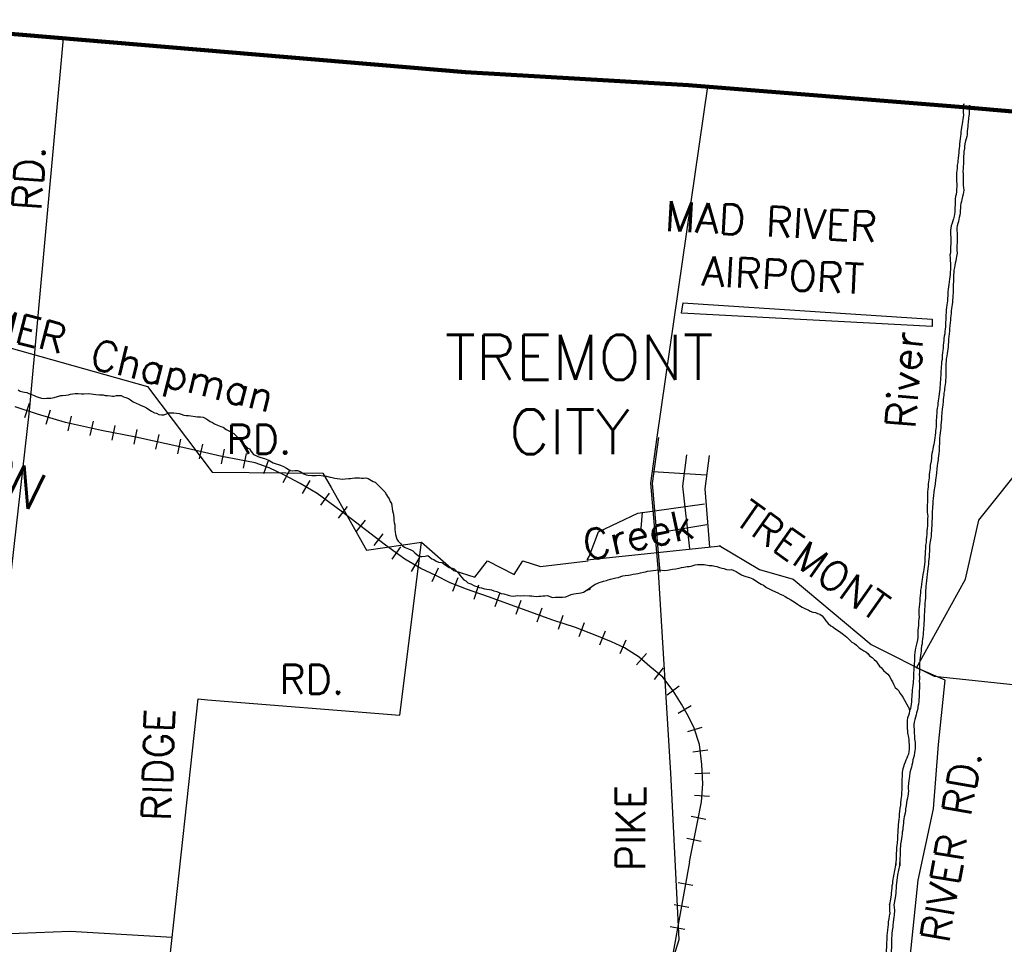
# Model space of a CAD drawing. Header units: feet. Extents: x 1615653 to 1618118, y 708897 to 711917.
# Tile 40 of 183: x 1618068.72 to 1618075.32, y 710543.63 to 710549.83. Entities that reach past the tile are written whole.
import ezdxf

# ---------------------------------------------------------------- set-up
doc = ezdxf.new("R2010")
doc.units = ezdxf.units.FT
doc.header["$LTSCALE"] = 20
doc.header["$MEASUREMENT"] = 0
for name, color, linetype in [('17_TRAIN_TRAKS', 254, 'Continuous'), ('24_TOWN_NAMES', 170, 'Continuous'), ('36_MAJOR_ROADS', 130, 'Continuous'), ('37_MINOR_ROADS', 130, 'Continuous'), ('38_TOWN_ROADS', 130, 'Continuous'), ('58_MAJOR_WATER', 170, 'Continuous'), ('59_WATER_NAMES', 130, 'Continuous'), ('8_AIRPORTS', 130, 'Continuous'), ('9_AIRPORT_NAMES', 130, 'Continuous'), ('ROAD-TEXT', 2, 'Continuous')]:
    doc.layers.add(name, color=color, linetype=linetype)
doc.layers.add('30_COUNTY_BORDER', color=6, linetype='Continuous', lineweight=100)
doc.styles.get("Standard").update_dxf_attribs({"font": 'simplex.shx'})

msp = doc.modelspace()

# ---------------------------------------------------------------- linework, layer by layer
at = {"layer": '17_TRAIN_TRAKS', "linetype": 'Continuous'}
for points in [[(1618068.78434, 710547.25517), (1618068.75314, 710547.16016)], [(1618073.21251, 710544.18339), (1618073.26482, 710544.43841), (1618073.29299, 710544.58508), (1618073.30103, 710544.70664), (1618073.296, 710544.83524), (1618073.2789, 710544.96986), (1618073.24369, 710545.07937), (1618073.20647, 710545.15773), (1618073.15919, 710545.2391), (1618073.10386, 710545.32952), (1618073.03445, 710545.42195), (1618072.94592, 710545.49227), (1618072.87551, 710545.55557), (1618072.77692, 710545.61785), (1618072.6894, 710545.65704), (1618072.57975, 710545.70224), (1618072.44897, 710545.75348), (1618072.29606, 710545.80371), (1618071.8655, 710545.96044), (1618071.71762, 710546.01167), (1618071.60697, 710546.05387), (1618071.5124, 710546.10209), (1618071.41181, 710546.14931), (1618071.30417, 710546.2116), (1618071.17439, 710546.30503), (1618070.87663, 710546.53409), (1618070.71567, 710546.65263), (1618070.60099, 710546.71894), (1618070.49637, 710546.7742), (1618070.39376, 710546.82342), (1618070.29919, 710546.85658), (1618070.19457, 710546.87767), (1618070.07587, 710546.90078), (1618069.81431, 710546.96106), (1618069.49944, 710547.03038), (1618069.27008, 710547.07358), (1618069.02965, 710547.12683), (1618068.84052, 710547.18409), (1618068.69063, 710547.23332)], [(1618068.92626, 710547.21037), (1618068.89728, 710547.11466)], [(1618069.06667, 710547.16984), (1618069.04504, 710547.07221)], [(1618069.21312, 710547.1374), (1618069.19149, 710547.03977)], [(1618069.35852, 710547.1078), (1618069.34001, 710547.00953)], [(1618069.50593, 710547.08003), (1618069.48742, 710546.98176)], [(1618069.65394, 710547.04756), (1618069.63244, 710546.9499)], [(1618069.80043, 710547.01531), (1618069.77893, 710546.91765)], [(1618069.94713, 710546.98176), (1618069.92467, 710546.88431)], [(1618070.09167, 710546.94864), (1618070.07256, 710546.85049)], [(1618070.23919, 710546.91968), (1618070.21942, 710546.82166)], [(1618070.39001, 710546.87772), (1618070.35692, 710546.78335)], [(1618070.53271, 710546.81155), (1618070.48601, 710546.72312)], [(1618070.66616, 710546.73901), (1618070.61611, 710546.65244)], [(1618070.79677, 710546.65499), (1618070.73747, 710546.57448)], [(1618070.91821, 710546.56518), (1618070.85724, 710546.48592)], [(1618071.0371, 710546.47372), (1618070.97613, 710546.39446)], [(1618071.156, 710546.38226), (1618071.09502, 710546.303)], [(1618071.27529, 710546.294), (1618071.21686, 710546.21284)], [(1618071.39708, 710546.2156), (1618071.347, 710546.12904)], [(1618071.52725, 710546.15036), (1618071.48476, 710546.05983)], [(1618071.65915, 710546.08748), (1618071.62352, 710545.99404)], [(1618071.79858, 710546.03654), (1618071.76584, 710545.94205)], [(1618071.94072, 710545.98627), (1618071.90652, 710545.8923)], [(1618072.08167, 710545.93496), (1618072.04747, 710545.84099)], [(1618072.22263, 710545.88365), (1618072.18842, 710545.78968)], [(1618072.36264, 710545.83447), (1618072.33143, 710545.73947)], [(1618072.50697, 710545.78446), (1618072.47049, 710545.69135)], [(1618072.64711, 710545.72855), (1618072.60899, 710545.6361)], [(1618072.78617, 710545.66849), (1618072.74531, 710545.57722)], [(1618072.92465, 710545.57862), (1618072.8578, 710545.50425)], [(1618073.03689, 710545.48387), (1618072.97469, 710545.40557)], [(1618073.14253, 710545.3613), (1618073.06257, 710545.30125)], [(1618073.22342, 710545.22808), (1618073.13696, 710545.17784)], [(1618073.29464, 710545.08426), (1618073.19944, 710545.05365)], [(1618073.33429, 710544.93062), (1618073.23509, 710544.91802)], [(1618073.34832, 710544.77703), (1618073.24839, 710544.77312)], [(1618073.34554, 710544.62201), (1618073.24576, 710544.62861)], [(1618073.3214, 710544.46794), (1618073.2232, 710544.4868)], [(1618073.29163, 710544.32028), (1618073.19367, 710544.34037)], [(1618073.21251, 710544.18339), (1618073.04063, 710543.2315), (1618072.95343, 710542.76155), (1618072.87423, 710542.3587), (1618072.72883, 710541.5841), (1618072.65063, 710541.1572), (1618072.58343, 710540.79345), (1618072.51328, 710540.4367), (1618072.44008, 710540.0409), (1618072.34983, 710539.57095), (1618072.25958, 710539.09395), (1618072.16433, 710538.5859), (1618072.04703, 710538.03175)], [(1618073.13665, 710544.04466), (1618073.23506, 710544.02689)], [(1618073.11, 710543.89705), (1618073.2084, 710543.87928)], [(1618073.08334, 710543.74943), (1618073.18175, 710543.73166)]]:
    msp.add_lwpolyline(points, dxfattribs=at)
at = {"layer": '30_COUNTY_BORDER', "linetype": 'Continuous'}
msp.add_lwpolyline([(1618067.54456, 710549.82746), (1618071.7107, 710549.4767), (1618073.20535, 710549.38957), (1618075.04739, 710549.24234), (1618078.95372, 710548.8988), (1618085.02754, 710548.2848)], dxfattribs=at)
msp.add_lwpolyline([(1618067.54456, 710549.82746), (1618071.7107, 710549.4767), (1618073.20535, 710549.38957), (1618075.04739, 710549.24234), (1618078.95372, 710548.8988), (1618085.02754, 710548.2848)], dxfattribs=at)
at = {"layer": '36_MAJOR_ROADS', "linetype": 'Continuous'}
for points in [[(1618070.37385, 710534.17242), (1618071.11335, 710535.73778), (1618071.12062, 710536.42329), (1618071.12096, 710536.77992), (1618071.12306, 710536.88244), (1618071.74821, 710539.12865), (1618071.9997, 710540.0165), (1618072.7388, 710542.37297), (1618073.14336, 710543.66283), (1618073.08672, 710544.77705), (1618073.00366, 710546.12649), (1618072.95282, 710546.72058), (1618072.99563, 710547.02889), (1618073.33566, 710549.3792)], [(1618063.03652, 710548.91028), (1618065.48087, 710548.66518), (1618066.07266, 710548.60584), (1618066.27044, 710548.48582), (1618066.39809, 710548.38793), (1618066.82082, 710548.15751), (1618068.64891, 710547.63111), (1618069.57807, 710547.36993), (1618070.01197, 710546.79509), (1618070.75449, 710546.78797), (1618070.80901, 710546.69217), (1618071.04769, 710546.27277), (1618071.41575, 710546.32576), (1618071.63223, 710546.13508), (1618071.77388, 710546.09183), (1618071.85714, 710546.20162), (1618072.03771, 710546.1089), (1618072.09481, 710546.20164), (1618072.21372, 710546.16331), (1618072.53361, 710546.20062)], [(1618073.41101, 710546.30296), (1618073.68245, 710546.1424), (1618073.90818, 710546.07841), (1618074.43097, 710545.63983), (1618074.85251, 710545.42846), (1618075.63478, 710545.34475), (1618075.68711, 710545.33981), (1618077.19244, 710545.10302), (1618078.10607, 710544.99989), (1618078.42067, 710544.96972)]]:
    msp.add_lwpolyline(points, dxfattribs=at)
at = {"layer": '37_MINOR_ROADS', "linetype": 'Continuous'}
for points in [[(1618069.01371, 710549.70398), (1618068.7852, 710547.20595)], [(1618073.33566, 710549.3792), (1618075.75697, 710549.18317)], [(1618075.06349, 710546.07687), (1618075.15331, 710546.47257), (1618075.48904, 710546.89603), (1618075.67603, 710546.91052), (1618076.15132, 710547.22203), (1618076.33642, 710547.52087), (1618076.43671, 710548.0251)], [(1618068.7852, 710547.20595), (1618068.50057, 710544.71384)], [(1618069.98053, 710545.26957), (1618071.27055, 710545.16523), (1618071.41575, 710546.32576)], [(1618074.71149, 710543.73672), (1618074.74449, 710544.06102), (1618074.84865, 710544.53788), (1618074.88238, 710544.97001), (1618074.92678, 710545.40159), (1618074.73414, 710545.48398), (1618075.06349, 710546.07687)], [(1618069.65294, 710542.83515), (1618069.91852, 710545.2746), (1618069.98053, 710545.26957)], [(1618068.37323, 710543.69204), (1618069.05976, 710543.71764), (1618069.74478, 710543.67771)], [(1618076.07716, 710541.8764), (1618075.51326, 710542.25339), (1618074.92304, 710542.58418), (1618074.72885, 710542.8423), (1618074.67849, 710543.41242), (1618074.71149, 710543.73672)]]:
    msp.add_lwpolyline(points, dxfattribs=at)
at = {"layer": '38_TOWN_ROADS', "linetype": 'Continuous'}
for points in [[(1618073.01468, 710546.12556), (1618072.96521, 710546.71979), (1618073.00665, 710547.02797)], [(1618073.21434, 710546.27997), (1618073.16821, 710546.70076), (1618073.19427, 710546.91166)], [(1618073.34778, 710546.292), (1618073.31846, 710546.68348), (1618073.34678, 710546.90664)], [(1618072.96752, 710546.79936), (1618073.32471, 710546.77629)], [(1618072.52605, 710546.20778), (1618072.54043, 710546.22948), (1618072.60331, 710546.39428), (1618072.8649, 710546.5201)], [(1618072.8649, 710546.5201), (1618073.31367, 710546.58178)], [(1618072.88725, 710546.41834), (1618072.89628, 710546.52763)], [(1618072.9926, 710546.38726), (1618073.32772, 710546.44441)], [(1618072.52605, 710546.20778), (1618073.42203, 710546.30203)]]:
    msp.add_lwpolyline(points, dxfattribs=at)
at = {"layer": '58_MAJOR_WATER', "linetype": 'Continuous'}
for points in [[(1618075.04901, 710549.2422), (1618075.05078, 710549.2634), (1618075.04868, 710549.25035), (1618075.04753, 710549.2333), (1618075.04738, 710549.21925), (1618075.04828, 710549.20625), (1618075.04913, 710549.18915), (1618075.04703, 710549.17415), (1618075.04588, 710549.1591), (1618075.04273, 710549.1451), (1618075.04063, 710549.13005), (1618075.03748, 710549.11705), (1618075.03538, 710549.10405), (1618075.03323, 710549.089), (1618075.03213, 710549.07495), (1618075.03098, 710549.06095), (1618075.02988, 710549.0459), (1618075.02773, 710549.02885), (1618075.02558, 710549.01285), (1618075.02343, 710548.9938), (1618075.02228, 710548.97975), (1618075.02018, 710548.96675), (1618075.01803, 710548.9507), (1618075.01788, 710548.9357), (1618075.01673, 710548.91865), (1618075.01458, 710548.8996), (1618075.01243, 710548.88255), (1618075.01133, 710548.86955), (1618075.00818, 710548.8515), (1618075.00698, 710548.83145), (1618075.00483, 710548.8144), (1618075.00373, 710548.8014), (1618075.00258, 710548.78635), (1618075.00243, 710548.7703), (1618075.00233, 710548.75625), (1618075.00323, 710548.7422), (1618075.00408, 710548.72715), (1618075.00393, 710548.7071), (1618075.00283, 710548.6941), (1618075.00168, 710548.67705), (1618074.99948, 710548.657), (1618074.99638, 710548.643), (1618074.99423, 710548.62595), (1618074.99408, 710548.6129), (1618074.99298, 710548.5989), (1618074.99288, 710548.58485), (1618074.99173, 710548.5688), (1618074.99158, 710548.55375), (1618074.99048, 710548.5377), (1618074.98933, 710548.5237), (1618074.98723, 710548.51065), (1618074.98203, 710548.49365), (1618074.97793, 710548.47965), (1618074.97278, 710548.46365), (1618074.96758, 710548.44565), (1618074.96448, 710548.4306), (1618074.96233, 710548.4136), (1618074.96218, 710548.39855), (1618074.96308, 710548.3855), (1618074.96393, 710548.36945), (1618074.96478, 710548.3514), (1618074.96368, 710548.33735), (1618074.96353, 710548.3233), (1618074.96343, 710548.30725), (1618074.96328, 710548.2912), (1618074.96318, 710548.27815), (1618074.96208, 710548.26515), (1618074.95893, 710548.2491), (1618074.96078, 710548.23105), (1618074.96063, 710548.214), (1618074.96143, 710548.19295), (1618074.96333, 710548.1799), (1618074.96323, 710548.16485), (1618074.96208, 710548.1508), (1618074.96098, 710548.13675), (1618074.95983, 710548.11975), (1618074.95768, 710548.1037), (1618074.95553, 710548.08865), (1618074.95338, 710548.07165), (1618074.95123, 710548.0526), (1618074.94693, 710548.02055), (1618074.94478, 710548.0025), (1618074.94368, 710547.98945), (1618074.94358, 710547.97645), (1618074.94243, 710547.9604), (1618074.94128, 710547.94335), (1618074.93918, 710547.93035), (1618074.93803, 710547.9153), (1618074.93588, 710547.89825), (1618074.93373, 710547.88225), (1618074.93258, 710547.8622), (1618074.93143, 710547.84915), (1618074.93128, 710547.8291), (1618074.93018, 710547.81605), (1618074.92903, 710547.79805), (1618074.92788, 710547.782), (1618074.92778, 710547.76895), (1618074.92563, 710547.7529), (1618074.92453, 710547.7399), (1618074.92338, 710547.72285), (1618074.92018, 710547.7058)], [(1618075.08749, 710549.23899), (1618075.08883, 710549.25405), (1618075.08863, 710549.22595), (1618075.08848, 710549.2099), (1618075.08738, 710549.19685), (1618075.08623, 710549.18185), (1618075.08408, 710549.1678), (1618075.08083, 710549.13875), (1618075.07873, 710549.12575), (1618075.07763, 710549.1127), (1618075.07548, 710549.09565), (1618075.07433, 710549.07965), (1618075.07313, 710549.0586), (1618075.07103, 710549.04555), (1618075.06688, 710549.02955), (1618075.06373, 710549.01455), (1618075.05958, 710548.9955), (1618075.05643, 710548.9805), (1618075.05528, 710548.96345), (1618075.05208, 710548.9444), (1618075.05098, 710548.9294), (1618075.04983, 710548.91335), (1618075.04868, 710548.8983), (1618075.04858, 710548.88325), (1618075.04843, 710548.8632), (1618075.04723, 710548.84115), (1618075.04708, 710548.8271), (1618075.04593, 710548.81005), (1618075.04683, 710548.794), (1618075.04668, 710548.77495), (1618075.04653, 710548.7619), (1618075.04633, 710548.73485), (1618075.04818, 710548.71575), (1618075.05008, 710548.7027), (1618075.05093, 710548.68565), (1618075.04978, 710548.6706), (1618075.04668, 710548.6576), (1618075.04353, 710548.6416), (1618075.03933, 710548.62255), (1618075.03523, 710548.60955), (1618075.03108, 710548.59455), (1618075.02898, 710548.58155), (1618075.02883, 710548.56345), (1618075.02768, 710548.54945), (1618075.02653, 710548.5324), (1618075.02438, 710548.51635), (1618075.02128, 710548.50135), (1618075.01813, 710548.48835), (1618075.01503, 710548.47535), (1618075.01088, 710548.4613), (1618075.00673, 710548.4463), (1618075.00563, 710548.4323), (1618075.00548, 710548.41525), (1618075.00633, 710548.39715), (1618075.00718, 710548.3811), (1618075.00708, 710548.36505), (1618075.00793, 710548.348), (1618075.00678, 710548.33195), (1618075.00563, 710548.31495), (1618075.00453, 710548.2999), (1618075.00438, 710548.28185), (1618075.00623, 710548.26275), (1618075.00303, 710548.24075), (1618075.00088, 710548.2267), (1618074.99773, 710548.2117), (1618074.99358, 710548.19665), (1618074.99043, 710548.17965), (1618074.98833, 710548.16565), (1618074.98518, 710548.1486), (1618074.98403, 710548.13255), (1618074.98288, 710548.11755), (1618074.98178, 710548.1015), (1618074.98163, 710548.08745), (1618074.98148, 710548.0694), (1618074.98038, 710548.05635), (1618074.98028, 710548.04235), (1618074.98013, 710548.0263), (1618074.97998, 710548.01225), (1618074.97988, 710547.9952), (1618074.97873, 710547.98215), (1618074.97763, 710547.9671), (1618074.97643, 710547.9481), (1618074.97533, 710547.93505), (1618074.97318, 710547.919), (1618074.97208, 710547.905), (1618074.96993, 710547.89095), (1618074.96783, 710547.87595), (1618074.96668, 710547.8609), (1618074.96453, 710547.84185), (1618074.96238, 710547.82885), (1618074.96228, 710547.8128), (1618074.96113, 710547.79475), (1618074.95893, 710547.7777), (1618074.95678, 710547.75565), (1618074.95563, 710547.73865), (1618074.95348, 710547.7246), (1618074.95028, 710547.70155), (1618074.94918, 710547.68855), (1618074.94798, 710547.66545), (1618074.94683, 710547.64945), (1618074.94573, 710547.6354)], [(1618074.92018, 710547.7058), (1618074.91808, 710547.6918), (1618074.91698, 710547.67775), (1618074.91478, 710547.66075), (1618074.91368, 710547.6447), (1618074.91253, 710547.62665), (1618074.91138, 710547.6126), (1618074.90823, 710547.5946), (1618074.90708, 710547.57855), (1618074.90698, 710547.5645), (1618074.90583, 710547.5495), (1618074.90268, 710547.53445), (1618074.90153, 710547.5174), (1618074.90043, 710547.5024), (1618074.89928, 710547.48835), (1618074.89818, 710547.4733), (1618074.89703, 710547.4603), (1618074.89693, 710547.44425), (1618074.89578, 710547.4272), (1618074.89463, 710547.41315), (1618074.89348, 710547.3961), (1618074.89238, 710547.3811), (1618074.89123, 710547.36605), (1618074.89013, 710547.351), (1618074.88798, 710547.335), (1618074.88583, 710547.31995), (1618074.88368, 710547.2999), (1618074.88153, 710547.2869), (1618074.87943, 710547.27285), (1618074.87728, 710547.25785), (1618074.87713, 710547.2418), (1618074.87398, 710547.22275), (1618074.87183, 710547.20775), (1618074.86968, 710547.1897), (1618074.86853, 710547.17165), (1618074.86743, 710547.15865), (1618074.86728, 710547.1456), (1618074.86718, 710547.12855), (1618074.86603, 710547.1115), (1618074.86588, 710547.09845), (1618074.86478, 710547.08445), (1618074.86268, 710547.0714), (1618074.86153, 710547.0574), (1618074.86043, 710547.04235), (1618074.85823, 710547.0243), (1618074.85508, 710547.0083), (1618074.85298, 710546.99425), (1618074.84983, 710546.98025), (1618074.84668, 710546.96425), (1618074.84458, 710546.9492), (1618074.84143, 710546.9352), (1618074.83828, 710546.92015), (1618074.83513, 710546.90415), (1618074.83403, 710546.8891), (1618074.83183, 710546.86905), (1618074.82658, 710546.84), (1618074.82543, 710546.822), (1618074.82333, 710546.80895), (1618074.82218, 710546.7939), (1618074.82003, 710546.7789), (1618074.81888, 710546.75785), (1618074.81673, 710546.7438), (1618074.81563, 710546.7308), (1618074.81348, 710546.71675), (1618074.81233, 710546.6967), (1618074.81118, 710546.6817), (1618074.80903, 710546.66265), (1618074.80788, 710546.6476), (1618074.80873, 710546.62955), (1618074.80863, 710546.6135), (1618074.80743, 710546.59545), (1618074.80628, 710546.5744), (1618074.80613, 710546.56035), (1618074.80603, 710546.5453), (1618074.80688, 710546.52725), (1618074.80878, 710546.5132), (1618074.80963, 710546.49915), (1618074.80853, 710546.4831), (1618074.80738, 710546.4701), (1618074.80728, 710546.45505), (1618074.80708, 710546.434), (1618074.80598, 710546.41995), (1618074.80478, 710546.3999), (1618074.80363, 710546.38185), (1618074.80143, 710546.3598), (1618074.79928, 710546.34275), (1618074.79813, 710546.3227), (1618074.79398, 710546.3057), (1618074.79378, 710546.28165), (1618074.79363, 710546.2666), (1618074.79143, 710546.24555), (1618074.79128, 710546.2255), (1618074.79013, 710546.20845), (1618074.79003, 710546.1934), (1618074.78888, 710546.17935), (1618074.78668, 710546.1583), (1618074.78358, 710546.1423), (1618074.78243, 710546.12825), (1618074.77728, 710546.10925), (1618074.77513, 710546.09325), (1618074.77198, 710546.0762)], [(1618074.94573, 710547.6354), (1618074.94358, 710547.62035), (1618074.94243, 710547.60535), (1618074.93933, 710547.5903), (1618074.93713, 710547.5723), (1618074.93398, 710547.55525), (1618074.93283, 710547.5362), (1618074.93173, 710547.5232), (1618074.93158, 710547.51015), (1618074.93048, 710547.4971), (1618074.93033, 710547.47805), (1618074.93118, 710547.461), (1618074.93208, 710547.44495), (1618074.93193, 710547.4279), (1618074.92978, 710547.41385), (1618074.92863, 710547.39685), (1618074.92653, 710547.3828), (1618074.92438, 710547.3698), (1618074.92228, 710547.35675), (1618074.92118, 710547.34275), (1618074.91798, 710547.3237), (1618074.91688, 710547.31065), (1618074.91473, 710547.29665), (1618074.91363, 710547.2826), (1618074.91253, 710547.2696), (1618074.91028, 710547.24555), (1618074.90703, 710547.2175), (1618074.90488, 710547.19545), (1618074.90258, 710547.16335), (1618074.90148, 710547.1503), (1618074.89928, 710547.1293), (1618074.89813, 710547.11025), (1618074.89693, 710547.0912), (1618074.89478, 710547.07415), (1618074.89268, 710547.0581), (1618074.89148, 710547.03905), (1618074.88938, 710547.02505), (1618074.88818, 710547.003), (1618074.88803, 710546.98695), (1618074.88688, 710546.9679), (1618074.88673, 710546.95185), (1618074.88563, 710546.9378), (1618074.88348, 710546.9198), (1618074.88233, 710546.90375), (1618074.87918, 710546.88975), (1618074.87908, 710546.8767), (1618074.87588, 710546.85565), (1618074.87373, 710546.8376), (1618074.87153, 710546.8166), (1618074.86933, 710546.7905), (1618074.86713, 710546.7705), (1618074.86503, 710546.75645), (1618074.86288, 710546.74145), (1618074.85968, 710546.7164), (1618074.85653, 710546.70135), (1618074.85333, 710546.6783), (1618074.85018, 710546.6623), (1618074.84898, 710546.63725), (1618074.84683, 710546.6202), (1618074.84463, 710546.59815), (1618074.84348, 710546.5801), (1618074.84233, 710546.56505), (1618074.84123, 710546.55105), (1618074.84008, 710546.534), (1618074.83888, 710546.51195), (1618074.83873, 710546.4979), (1618074.83863, 710546.48385), (1618074.83748, 710546.46885), (1618074.83728, 710546.43975), (1618074.83603, 710546.4147), (1618074.83493, 710546.40065), (1618074.83378, 710546.3856), (1618074.83263, 710546.36555), (1618074.82948, 710546.35155), (1618074.82628, 710546.3305), (1618074.82418, 710546.3165), (1618074.82203, 710546.30045), (1618074.82088, 710546.2804), (1618074.82073, 710546.26735), (1618074.81953, 710546.2433), (1618074.81843, 710546.22825), (1618074.81728, 710546.21125), (1618074.81513, 710546.1962), (1618074.81398, 710546.17815), (1618074.81188, 710546.16515), (1618074.80973, 710546.1501), (1618074.80753, 710546.12805), (1618074.80538, 710546.11205), (1618074.80318, 710546.088), (1618074.80098, 710546.06795), (1618074.79883, 710546.0469), (1618074.79768, 710546.03285), (1618074.79653, 710546.0168), (1618074.79543, 710546.0008), (1618074.79423, 710545.98175), (1618074.79413, 710545.9657), (1618074.79398, 710545.95065), (1618074.79288, 710545.9356), (1618074.79068, 710545.91755), (1618074.78958, 710545.90155), (1618074.78728, 710545.86945)], [(1618068.71168, 710547.3457), (1618068.72468, 710547.3386), (1618068.74173, 710547.3344), (1618068.75473, 710547.3313), (1618068.76878, 710547.3292), (1618068.78278, 710547.32305), (1618068.79578, 710547.3169), (1618068.81878, 710547.3077), (1618068.83278, 710547.30155), (1618068.84578, 710547.29645), (1618068.86683, 710547.29125), (1618068.88588, 710547.2891), (1618068.90193, 710547.28995), (1618068.91598, 710547.29085), (1618068.93108, 710547.2917), (1618068.95318, 710547.29555), (1618068.97433, 710547.3014), (1618068.99643, 710547.3082), (1618069.00953, 710547.3091), (1618069.03063, 710547.31095), (1618069.04868, 710547.3128), (1618069.06178, 710547.3167), (1618069.07888, 710547.32055), (1618069.09393, 710547.32245), (1618069.11303, 710547.32125), (1618069.13508, 710547.3201), (1618069.15213, 710547.31995), (1618069.18228, 710547.3217), (1618069.20133, 710547.32055), (1618069.21538, 710547.3184), (1618069.23138, 710547.31525), (1618069.25548, 710547.31305), (1618069.28158, 710547.31285), (1618069.29458, 710547.3097)], [(1618069.29458, 710547.3097), (1618069.31063, 710547.3086), (1618069.32973, 710547.3074), (1618069.34273, 710547.3053), (1618069.35578, 710547.3052), (1618069.36988, 710547.3081), (1618069.38693, 710547.30795), (1618069.40098, 710547.30885), (1618069.41798, 710547.30065), (1618069.43298, 710547.2945), (1618069.44998, 710547.28835), (1618069.46398, 710547.2792), (1618069.48193, 710547.26705), (1618069.50193, 710547.25685), (1618069.52193, 710547.24865), (1618069.53493, 710547.2415), (1618069.55393, 710547.23435), (1618069.57093, 710547.22615), (1618069.58693, 710547.215), (1618069.60488, 710547.2038), (1618069.62488, 710547.1936), (1618069.63888, 710547.1895), (1618069.65388, 710547.18235), (1618069.67193, 710547.17815), (1618069.68698, 710547.18005), (1618069.70208, 710547.18395), (1618069.72223, 710547.1928), (1618069.73928, 710547.19365), (1618069.75538, 710547.1935), (1618069.77238, 710547.19035), (1618069.79043, 710547.1872), (1618069.80448, 710547.1831), (1618069.82148, 710547.1779), (1618069.83753, 710547.1758), (1618069.85358, 710547.17365), (1618069.91473, 710547.1661), (1618069.93278, 710547.16595), (1618069.95083, 710547.1638), (1618069.96883, 710547.1536), (1618069.98283, 710547.14545), (1618069.99878, 710547.1353), (1618070.01378, 710547.12715), (1618070.02778, 710547.119), (1618070.04778, 710547.1098), (1618070.07078, 710547.1016), (1618070.08478, 710547.09745), (1618070.10673, 710547.08125), (1618070.12273, 710547.0721), (1618070.14373, 710547.06085), (1618070.15773, 710547.05475), (1618070.17163, 710547.0406), (1618070.19058, 710547.02135), (1618070.20248, 710547.0052), (1618070.21643, 710546.99305), (1618070.23233, 710546.97285), (1618070.25023, 710546.95665), (1618070.26323, 710546.95055), (1618070.27313, 710546.9334), (1618070.29003, 710546.9142), (1618070.30403, 710546.90605), (1618070.31903, 710546.89995), (1618070.33903, 710546.89375), (1618070.36308, 710546.8855), (1618070.38508, 710546.8783), (1618070.39908, 710546.87115), (1618070.42103, 710546.85695), (1618070.44008, 710546.84975), (1618070.45608, 710546.8456), (1618070.46913, 710546.8425), (1618070.49113, 710546.8333), (1618070.51008, 710546.8211), (1618070.53508, 710546.80585), (1618070.55008, 710546.8047), (1618070.56618, 710546.8056), (1618070.58323, 710546.80545), (1618070.60123, 710546.79825), (1618070.62623, 710546.784), (1618070.64123, 710546.77785), (1618070.65423, 710546.77475), (1618070.67933, 710546.77255), (1618070.69338, 710546.7724), (1618070.70843, 710546.7723), (1618070.73253, 710546.7741), (1618070.75558, 710546.7699), (1618070.77868, 710546.7677), (1618070.80268, 710546.76045), (1618070.81573, 710546.75835), (1618070.83378, 710546.7552), (1618070.84978, 710546.75305), (1618070.86888, 710546.7509), (1618070.88388, 710546.74875), (1618070.90298, 710546.7496), (1618070.92608, 710546.7514), (1618070.94013, 710546.7533), (1618070.95323, 710546.7552), (1618070.96828, 710546.75705), (1618070.98133, 710546.75795), (1618070.99943, 710546.7578), (1618071.01343, 710546.7557), (1618071.02648, 710546.75455), (1618071.04258, 710546.75645)], [(1618071.04258, 710546.75645), (1618071.05758, 710546.7533), (1618071.07958, 710546.7391), (1618071.09253, 710546.73195), (1618071.10553, 710546.72685), (1618071.12048, 710546.71265), (1618071.13943, 710546.69545), (1618071.17028, 710546.6641), (1618071.18013, 710546.64395), (1618071.18808, 710546.63085), (1618071.19798, 710546.6157), (1618071.20583, 710546.5986), (1618071.21378, 710546.5855), (1618071.21663, 710546.56945), (1618071.21848, 710546.55035), (1618071.22138, 710546.5363), (1618071.22628, 710546.5212), (1618071.22718, 710546.50815), (1618071.22903, 710546.4881), (1618071.23088, 710546.472), (1618071.23278, 710546.45795), (1618071.23663, 710546.4409), (1618071.23753, 710546.4258), (1618071.23738, 710546.40875), (1618071.23828, 710546.39575), (1618071.24013, 710546.37665), (1618071.24498, 710546.36055), (1618071.25088, 710546.34545), (1618071.25983, 710546.33235), (1618071.27173, 710546.3182), (1618071.28868, 710546.30205), (1618071.30663, 710546.29085), (1618071.32763, 710546.28065), (1618071.34363, 710546.2735), (1618071.35763, 710546.26735), (1618071.37058, 710546.2542), (1618071.38353, 710546.24305), (1618071.40148, 710546.22985), (1618071.41858, 710546.23075), (1618071.44068, 710546.23255), (1618071.45778, 710546.2354), (1618071.48568, 710546.2141), (1618071.49868, 710546.21), (1618071.51468, 710546.1978), (1618071.52968, 710546.1927), (1618071.55473, 710546.18845), (1618071.57468, 710546.17425), (1618071.58863, 710546.1641), (1618071.60163, 710546.15595), (1618071.62168, 710546.1508), (1618071.63468, 710546.14765), (1618071.64958, 710546.1305), (1618071.66453, 710546.11735), (1618071.67348, 710546.1042), (1618071.68338, 710546.0911), (1618071.70033, 710546.0739), (1618071.71333, 710546.06675), (1618071.72723, 710546.0536), (1618071.74728, 710546.0454), (1618071.77023, 710546.0332), (1618071.78628, 710546.02805), (1618071.80328, 710546.0219), (1618071.81828, 710546.01875), (1618071.83733, 710546.01355), (1618071.85338, 710546.01045), (1618071.87043, 710546.0093), (1618071.88443, 710546.00515), (1618071.90043, 710545.999), (1618071.92148, 710545.9958), (1618071.94948, 710545.98255), (1618071.96753, 710545.9804), (1618071.99658, 710545.9701), (1618072.01558, 710545.96595), (1618072.03163, 710545.9638), (1618072.05978, 710545.9676), (1618072.07883, 710545.9664), (1618072.10093, 710545.96725), (1618072.13908, 710545.9669), (1618072.15613, 710545.96575), (1618072.16918, 710545.96365), (1618072.18823, 710545.9625), (1618072.20228, 710545.96335), (1618072.21533, 710545.96425), (1618072.22843, 710545.96715), (1618072.24248, 710545.96605), (1618072.25953, 710545.9679), (1618072.27653, 710545.96075), (1618072.29458, 710545.9556), (1618072.31063, 710545.95745), (1618072.33373, 710545.95625), (1618072.34778, 710545.95715), (1618072.36183, 710545.958), (1618072.38293, 710545.95985), (1618072.40308, 710545.9677), (1618072.41818, 710545.9746), (1618072.43733, 710545.97945), (1618072.45338, 710545.9813), (1618072.47048, 710545.9832), (1618072.48553, 710545.98605), (1618072.50163, 710545.99095), (1618072.51978, 710546.00085)], [(1618072.51978, 710546.00085), (1618072.57938, 710546.04345), (1618072.59348, 710546.04935), (1618072.60658, 710546.05525), (1618072.62168, 710546.06015), (1618072.63578, 710546.06505), (1618072.65488, 710546.0699), (1618072.66798, 710546.0728), (1618072.68308, 710546.0777), (1618072.70018, 710546.08155), (1618072.71928, 710546.0874), (1618072.73638, 710546.0893), (1618072.75148, 710546.09515), (1618072.76458, 710546.09905), (1618072.78163, 710546.10295), (1618072.80273, 710546.10475), (1618072.81683, 710546.10665), (1618072.83493, 710546.1105), (1618072.85303, 710546.1144), (1618072.86808, 710546.11625), (1618072.88318, 710546.12015), (1618072.90428, 710546.125), (1618072.91738, 710546.12685), (1618072.93148, 710546.13175), (1618072.95058, 710546.1346), (1618072.96863, 710546.13645), (1618072.98573, 710546.13835), (1618073.00478, 710546.1392), (1618073.04693, 710546.1368), (1618073.06403, 710546.1387), (1618073.07708, 710546.1406), (1618073.09918, 710546.1444), (1618073.12028, 710546.14625), (1618073.14243, 710546.15205), (1618073.15853, 710546.15495), (1618073.17358, 710546.1578), (1618073.19773, 710546.16165), (1618073.21078, 710546.16355), (1618073.22383, 710546.1654), (1618073.23793, 710546.1693), (1618073.25103, 710546.1742), (1618073.26613, 710546.1771), (1618073.29223, 710546.1769), (1618073.31028, 710546.17675), (1618073.34533, 710546.1704), (1618073.36443, 710546.16925), (1618073.38243, 710546.1651), (1618073.39648, 710546.16195), (1618073.41248, 710546.1558), (1618073.42853, 710546.15165), (1618073.44253, 710546.14855), (1618073.46053, 710546.1424), (1618073.47863, 710546.1412), (1618073.49268, 710546.1431), (1618073.50568, 710546.138), (1618073.52568, 710546.1298), (1618073.53868, 710546.12065), (1618073.56063, 710546.10645), (1618073.57663, 710546.0993), (1618073.59063, 710546.09515), (1618073.61368, 710546.08895), (1618073.63668, 710546.0797), (1618073.65468, 710546.06855), (1618073.67163, 710546.05735), (1618073.69363, 710546.04415), (1618073.70863, 710546.038), (1618073.72858, 710546.0228), (1618073.74553, 710546.0136), (1618073.76353, 710546.00445), (1618073.78853, 710545.9932), (1618073.80453, 710545.98505), (1618073.81953, 710545.9779), (1618073.83753, 710545.9697), (1618073.85453, 710545.96255), (1618073.87253, 710545.95135), (1618073.89148, 710545.94015), (1618073.91443, 710545.92595), (1618073.93738, 710545.9097), (1618073.95038, 710545.90155), (1618073.96833, 710545.88935), (1618073.99033, 710545.87915), (1618074.00733, 710545.872), (1618074.02233, 710545.86385), (1618074.04033, 710545.85665), (1618074.05638, 710545.85355), (1618074.07038, 710545.8484), (1618074.08538, 710545.84225), (1618074.10238, 710545.8311), (1618074.11728, 710545.8129), (1618074.12618, 710545.7988), (1618074.14108, 710545.7796), (1618074.16103, 710545.7644), (1618074.17403, 710545.75725), (1618074.18698, 710545.7471), (1618074.20393, 710545.73495), (1618074.22793, 710545.7207), (1618074.24588, 710545.7065), (1618074.26678, 710545.68825), (1618074.28473, 710545.67105), (1618074.30063, 710545.6559), (1618074.31763, 710545.6457)], [(1618074.77198, 710546.0762), (1618074.77083, 710546.06215), (1618074.76768, 710546.04315), (1618074.76548, 710546.0221), (1618074.76233, 710546.00305), (1618074.76118, 710545.986), (1618074.75998, 710545.968), (1618074.75783, 710545.94995), (1618074.75668, 710545.9309), (1618074.75453, 710545.91185), (1618074.75333, 710545.8898), (1618074.75118, 710545.8758), (1618074.75108, 710545.85975), (1618074.75093, 710545.8417), (1618074.75178, 710545.8246), (1618074.74963, 710545.8106), (1618074.74753, 710545.79555), (1618074.74838, 710545.7825), (1618074.74728, 710545.7675), (1618074.74613, 710545.75245), (1618074.74398, 710545.7354), (1618074.74288, 710545.7224), (1618074.74258, 710545.6863), (1618074.74043, 710545.67025), (1618074.73623, 710545.65125), (1618074.73208, 710545.6322), (1618074.72793, 710545.6162), (1618074.72578, 710545.6022), (1618074.72268, 710545.58615), (1618074.72048, 710545.5691), (1618074.72038, 710545.5551), (1618074.72023, 710545.53705), (1618074.71793, 710545.50295), (1618074.71678, 710545.4869), (1618074.71563, 710545.46785), (1618074.71448, 710545.4498), (1618074.71438, 710545.4368), (1618074.71423, 710545.42275), (1618074.71413, 710545.4097), (1618074.71303, 710545.39665), (1618074.71193, 710545.38265), (1618074.71078, 710545.3666), (1618074.70863, 710545.34855), (1618074.70648, 710545.33555), (1618074.70538, 710545.3215), (1618074.70323, 710545.3045), (1618074.70208, 710545.28945), (1618074.70098, 710545.2764), (1618074.70078, 710545.25535), (1618074.69968, 710545.2393), (1618074.69653, 710545.2233), (1618074.69338, 710545.2103), (1618074.68823, 710545.1953), (1618074.68508, 710545.17825), (1618074.67993, 710545.16325), (1618074.67478, 710545.14725), (1618074.67163, 710545.1302), (1618074.67248, 710545.11015), (1618074.67218, 710545.07805), (1618074.67303, 710545.06), (1618074.67393, 710545.04695), (1618074.67973, 710545.0168), (1618074.68263, 710545.00275), (1618074.68348, 710544.9887), (1618074.68628, 710544.9646), (1618074.68618, 710544.95155), (1618074.68608, 710544.9365), (1618074.68293, 710544.9235), (1618074.67978, 710544.9055), (1618074.67463, 710544.8915), (1618074.66953, 710544.8785), (1618074.66338, 710544.8645), (1618074.65823, 710544.8505), (1618074.65208, 710544.8355), (1618074.64793, 710544.8195), (1618074.64378, 710544.8055), (1618074.63858, 710544.78345), (1618074.63748, 710544.76845), (1618074.63733, 710544.7524), (1618074.63623, 710544.73935), (1618074.63713, 710544.7263), (1618074.63698, 710544.71025), (1618074.63668, 710544.67215), (1618074.63438, 710544.6421), (1618074.63328, 710544.62805), (1618074.63113, 710544.615), (1618074.63003, 710544.6), (1618074.62783, 710544.57695), (1618074.62668, 710544.5629), (1618074.62353, 710544.54385), (1618074.62133, 710544.5198), (1618074.61918, 710544.5058), (1618074.61803, 710544.48575), (1618074.61588, 710544.4677), (1618074.61253, 710544.43265), (1618074.61138, 710544.4146), (1618074.61028, 710544.39955), (1618074.60913, 710544.3825), (1618074.60793, 710544.35945), (1618074.60678, 710544.3404), (1618074.60448, 710544.30835)], [(1618072.51978, 710546.00085), (1618072.53793, 710546.0077), (1618072.54903, 710546.0156)], [(1618074.78728, 710545.86945), (1618074.78718, 710545.8554), (1618074.78603, 710545.8404), (1618074.78483, 710545.81835), (1618074.78473, 710545.8023), (1618074.78353, 710545.78225), (1618074.78338, 710545.7662), (1618074.78223, 710545.74915), (1618074.78113, 710545.7351), (1618074.78003, 710545.7221), (1618074.77888, 710545.70905), (1618074.77673, 710545.691), (1618074.77458, 710545.675), (1618074.77348, 710545.66195), (1618074.77133, 710545.6449), (1618074.76818, 710545.6299), (1618074.76603, 710545.60985), (1618074.76588, 710545.5958), (1618074.76378, 710545.5818), (1618074.76163, 710545.56575), (1618074.75848, 710545.55075), (1618074.75638, 710545.5357), (1618074.75418, 710545.5177), (1618074.75408, 710545.50365), (1618074.75393, 710545.4876), (1618074.75483, 710545.47255), (1618074.75368, 710545.4555), (1618074.75253, 710545.43945), (1618074.75343, 710545.4234), (1618074.75428, 710545.40935), (1618074.75318, 710545.39435), (1618074.75403, 710545.37925), (1618074.75378, 710545.3482), (1618074.75258, 710545.32715), (1618074.75148, 710545.3141), (1618074.75138, 710545.30005), (1618074.75228, 710545.287), (1618074.75113, 710545.272), (1618074.74898, 710545.25695), (1618074.74683, 710545.2389), (1618074.74368, 710545.2249), (1618074.74258, 710545.21085), (1618074.73843, 710545.19485), (1618074.73428, 710545.18185), (1618074.73118, 710545.16885), (1618074.72703, 710545.1518), (1618074.72388, 710545.1368), (1618074.71973, 710545.1188), (1618074.71658, 710545.10375), (1618074.71748, 710545.0887), (1618074.71833, 710545.07265), (1618074.71808, 710545.0456), (1618074.71993, 710545.0275), (1618074.72178, 710545.00545), (1618074.72458, 710544.98335), (1618074.72638, 710544.95725), (1618074.72628, 710544.9432), (1618074.72413, 710544.9302), (1618074.72098, 710544.91315), (1618074.71783, 710544.89515), (1618074.71368, 710544.88115), (1618074.71058, 710544.8661), (1618074.70738, 710544.8471), (1618074.70323, 710544.83105), (1618074.70013, 710544.81705), (1618074.69598, 710544.80405), (1618074.69078, 710544.781), (1618074.68753, 710544.75595), (1618074.68443, 710544.74195), (1618074.68228, 710544.72795), (1618074.67898, 710544.68885), (1618074.67883, 710544.6758), (1618074.67968, 710544.65775), (1618074.67538, 710544.6237), (1618074.67328, 710544.61065), (1618074.66913, 710544.59365), (1618074.66698, 710544.5796), (1618074.66483, 710544.5596), (1618074.66163, 710544.53955), (1618074.66053, 710544.5245), (1618074.65738, 710544.5105), (1618074.65213, 710544.48545), (1618074.65003, 710544.47245), (1618074.64788, 710544.4554), (1618074.64678, 710544.4424), (1618074.64463, 710544.42735), (1618074.64348, 710544.4113), (1618074.64238, 710544.3983), (1618074.63923, 710544.38125), (1618074.63813, 710544.36825), (1618074.63598, 710544.3552), (1618074.63483, 710544.33915), (1618074.63073, 710544.32415), (1618074.62753, 710544.3021), (1618074.62638, 710544.2871), (1618074.62528, 710544.27405), (1618074.62216, 710544.15949), (1618074.62343, 710544.1778), (1618074.62243, 710544.1778)], [(1618074.31763, 710545.6457), (1618074.33158, 710545.63455), (1618074.34953, 710545.61835), (1618074.36848, 710545.6062), (1618074.38148, 710545.59805), (1618074.39443, 710545.5899), (1618074.40738, 710545.57875), (1618074.42033, 710545.5646), (1618074.43728, 710545.55245), (1618074.45023, 710545.5393), (1618074.46418, 710545.52715), (1618074.47408, 710545.51), (1618074.48598, 710545.49485), (1618074.49893, 710545.4837), (1618074.51388, 710545.46655), (1618074.52778, 710545.4524), (1618074.54173, 710545.44025), (1618074.55468, 710545.4241), (1618074.56453, 710545.40395), (1618074.57343, 710545.3888), (1618074.57933, 710545.3737), (1618074.59118, 710545.35055), (1618074.60413, 710545.3404), (1618074.61708, 710545.32925), (1618074.62298, 710545.3142), (1618074.63393, 710545.30005), (1618074.64183, 710545.28695), (1618074.69048, 710545.20186), (1618074.68628, 710545.2033)], [(1618074.60448, 710544.30835), (1618074.60238, 710544.2953), (1618074.60023, 710544.2783), (1618074.5961, 710544.15987), (1618074.59628, 710544.172)], [(1618074.55401, 710543.89511), (1618074.55693, 710543.90925), (1618074.56023, 710543.9222), (1618074.56473, 710543.94615), (1618074.56703, 710543.9611), (1618074.56728, 710543.9741), (1618074.56868, 710543.9911), (1618074.57098, 710544.0071), (1618074.57233, 710544.0241), (1618074.57463, 710544.03805), (1618074.57598, 710544.05405), (1618074.59611, 710544.16012), (1618074.59453, 710544.16015)], [(1618074.58798, 710543.82572), (1618074.58878, 710543.85855), (1618074.58473, 710543.89505), (1618074.59423, 710543.9424), (1618074.59758, 710543.9728), (1618074.60028, 710544.0228), (1618074.60973, 710544.0958), (1618074.62216, 710544.15949), (1618074.62328, 710544.15665)], [(1618074.55415, 710543.89578), (1618074.55298, 710543.8626), (1618074.55633, 710543.8331), (1618074.55568, 710543.83355)], [(1618074.50763, 710543.41745), (1618074.51443, 710543.4534), (1618074.51668, 710543.46635), (1618074.52203, 710543.48425), (1618074.52673, 710543.51625), (1618074.53008, 710543.5322), (1618074.53358, 710543.55615), (1618074.53398, 710543.57515), (1618074.53428, 710543.5902), (1618074.53568, 710543.6102), (1618074.53598, 710543.6252), (1618074.53638, 710543.64225), (1618074.53673, 710543.66025), (1618074.53708, 710543.67625), (1618074.53838, 710543.69025), (1618074.53973, 710543.70725), (1618074.54213, 710543.72625), (1618074.54458, 710543.74825), (1618074.54583, 710543.7612), (1618074.54723, 710543.7802), (1618074.55068, 710543.8022), (1618074.55308, 710543.81915), (1618074.55633, 710543.8331)], [(1618074.53956, 710543.41141), (1618074.54641, 710543.4476), (1618074.54837, 710543.45889), (1618074.55384, 710543.4772), (1618074.55874, 710543.51054), (1618074.56209, 710543.5265), (1618074.56603, 710543.55345), (1618074.56647, 710543.57448), (1618074.56675, 710543.58874), (1618074.56815, 710543.60874), (1618074.56847, 710543.62449), (1618074.56887, 710543.64155), (1618074.56922, 710543.65958), (1618074.56954, 710543.67439), (1618074.57076, 710543.68746), (1618074.57207, 710543.70392), (1618074.5744, 710543.72241), (1618074.5769, 710543.74489), (1618074.57821, 710543.75844), (1618074.57954, 710543.77648), (1618074.58282, 710543.7974), (1618074.58506, 710543.81317), (1618074.58798, 710543.82572)]]:
    msp.add_lwpolyline(points, dxfattribs=at)
at = {"layer": '8_AIRPORTS', "linetype": 'Continuous'}
msp.add_lwpolyline([(1618073.16843, 710547.92915), (1618074.83988, 710547.82085), (1618074.84043, 710547.7717), (1618073.15783, 710547.86005), (1618073.17048, 710547.92915)], dxfattribs=at)

# ---------------------------------------------------------------- texts
at = {"layer": '17_TRAIN_TRAKS', "linetype": 'Continuous'}
msp.add_text('GRAND TRUNK WESTERN', height=0.25, rotation=333.822733, dxfattribs=at).set_placement((1618065.18016, 710548.31744))
at = {"layer": '24_TOWN_NAMES', "linetype": 'Continuous'}
for s, p in [('TREMONT', (1618071.57328, 710547.41474)), ('CITY', (1618072.00362, 710546.91592))]:
    msp.add_text(s, height=0.3, dxfattribs=at).set_placement(p)
at = {"layer": '59_WATER_NAMES', "linetype": 'Continuous'}
for s, rotation, p in [('River', 85, (1618074.72568, 710547.07932)), ('Chapman', 346, (1618069.18214, 710547.49624)), ('Creek', 12, (1618072.5217, 710546.20092))]:
    msp.add_text(s, height=0.2, rotation=rotation, dxfattribs=at).set_placement(p)
at = {"layer": '9_AIRPORT_NAMES', "linetype": 'Continuous'}
for s, p in [('MAD RIVER', (1618073.04413, 710548.41223)), ('AIRPORT', (1618073.29028, 710548.04554))]:
    msp.add_text(s, height=0.2, rotation=357, dxfattribs=at).set_placement(p)
at = {"layer": 'ROAD-TEXT'}
for s, rotation, p in [('RD.', 86.423936, (1618068.86541, 710548.54232)), ('DOMER', 345.937222, (1618068.13657, 710547.80417)), ('TREMONT', 324.787125, (1618073.50379, 710546.45864)), ('RIDGE', 88.210225, (1618069.73418, 710544.45468)), ('RIVER RD.', 80.253145, (1618074.95133, 710543.63271)), ('PIKE', 90, (1618072.91417, 710544.1209))]:
    msp.add_text(s, height=0.195, rotation=rotation, dxfattribs=at).set_placement(p)
for p in [(1618070.10834, 710546.91821), (1618070.46348, 710545.30903)]:
    msp.add_text('RD.', height=0.195, dxfattribs=at).set_placement(p)

doc.saveas('drawing.dxf')
